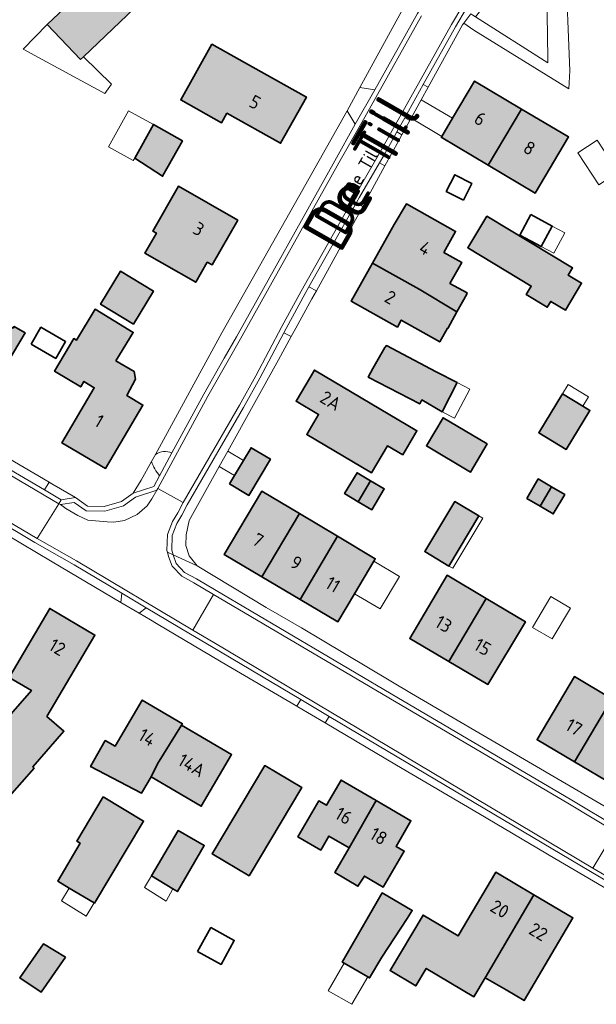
# Model space of a CAD drawing. Header units: metres. Extents: x 200031 to 204075, y 460125 to 464703.
# Tile 85 of 178: x 200896 to 200974, y 464176 to 464310. Entities that reach past the tile are written whole.
import ezdxf
from ezdxf.enums import TextEntityAlignment as Align

# ---------------------------------------------------------------- set-up
doc = ezdxf.new("R2010")
doc.units = ezdxf.units.M
doc.header["$LTSCALE"] = 2
for name, color, linetype, lineweight in [('B-WE-OG-BEBOUWING-GV', 253, 'Continuous', 35), ('B-WE-OG-BEBOUWING-T18', 253, 'Continuous', 18), ('B-WE-OG-BEBOUWING_LUIFEL-GV', 253, 'Continuous', 18), ('B-WE-OG-BEBOUWING_SCHUUR-GV', 253, 'Continuous', 35), ('B-WE-OG-TERREIN_CULTUURSCHEIDING-GV', 253, 'Continuous', 18), ('B-WE-OG-TERREIN_ERF-GV', 253, 'Continuous', 18), ('B-WE-OG-TOPOGRAFIE-T18', 250, 'Continuous', 18), ('B-WE-OG-TOPOGRAFIE-T25_2000', 250, 'Continuous', 18), ('B-WE-OG-TOPOGRAFIE-T25_2500', 250, 'Continuous', 18), ('B-WE-VH-VERHARDING_ASFALT-GV', 253, 'Continuous', 18), ('B-WE-VH-VERHARDING_BETON-A', 254, 'Continuous', 25), ('B-WE-VH-VERHARDING_HALFVERHARDING-GV', 253, 'Continuous', 18), ('B-WE-VH-VERHARDING_OPEN-GV', 253, 'Continuous', 18)]:
    doc.layers.add(name, color=color, linetype=linetype, lineweight=lineweight)
doc.styles.add('NLCS-ISO-M1000-T18', font='NLCS-ISO.ttf', dxfattribs={"height": 1.8})
doc.styles.add('NLCS-ISO-M2000-T25', font='NLCS-ISO.ttf', dxfattribs={"height": 5})
doc.styles.add('NLCS-ISO-M2500-T25', font='NLCS-ISO.ttf', dxfattribs={"height": 6.25})

msp = doc.modelspace()

# ---------------------------------------------------------------- hatches: boundary and pattern name
at = {"layer": 'B-WE-VH-VERHARDING_BETON-A'}
h = msp.add_hatch(color=256, dxfattribs=at)
h.dxf.hatch_style = 1
h.paths.add_polyline_path([(200904.337, 464304.229), (200904.725, 464304.599), (200914.63, 464314.044), (200910.129, 464318.764), (200899.836, 464308.949)])
h = msp.add_hatch(color=256, dxfattribs=at)
h.dxf.hatch_style = 1
h.paths.add_polyline_path([(200924.136, 464296.944), (200931.389, 464292.891), (200934.886, 464299.149), (200927.633, 464303.201), (200922.109, 464306.288), (200917.899, 464298.755), (200923.423, 464295.668)])
h = msp.add_hatch(color=256, dxfattribs=at)
h.dxf.hatch_style = 1
h.paths.add_polyline_path([(200959.487, 464289.923), (200964.011, 464297.529), (200957.655, 464301.309), (200954.674, 464296.297), (200953.208, 464293.831), (200953.132, 464293.703)])
h = msp.add_hatch(color=256, dxfattribs=at)
h.dxf.hatch_style = 1
h.paths.add_polyline_path([(200964.011, 464297.529), (200959.487, 464289.923), (200965.842, 464286.144), (200970.366, 464293.75)])
h = msp.add_hatch(color=256, dxfattribs=at)
h.dxf.hatch_style = 1
h.paths.add_polyline_path([(200918.116, 464293.233), (200914.189, 464295.433), (200911.66, 464290.893), (200915.425, 464288.435)])
h = msp.add_hatch(color=256, dxfattribs=at)
h.dxf.hatch_style = 1
h.paths.add_polyline_path([(200921.485, 464276.793), (200922.133, 464276.422), (200925.604, 464282.486), (200917.581, 464287.078), (200914.11, 464281.014), (200914.591, 464280.739), (200913.035, 464278.019), (200919.928, 464274.074)])
h = msp.add_hatch(color=256, dxfattribs=at)
h.dxf.hatch_style = 1
h.paths.add_polyline_path([(200943.832, 464276.657), (200950.153, 464273.127), (200955.259, 464270.07), (200956.598, 464272.474), (200956.568, 464272.491), (200956.653, 464272.643), (200954.318, 464273.935), (200955.929, 464276.757), (200953.486, 464278.126), (200955.071, 464280.962), (200948.435, 464284.694), (200946.768, 464281.893)])
h = msp.add_hatch(color=256, dxfattribs=at)
h.dxf.hatch_style = 1
h.paths.add_polyline_path([(200959.291, 464283.037), (200956.712, 464278.76), (200965.319, 464273.57), (200964.631, 464272.423), (200967.477, 464270.709), (200967.953, 464271.499), (200969.926, 464270.31), (200972.131, 464273.972), (200970.323, 464275.061), (200970.909, 464276.034)])
h = msp.add_hatch(color=256, dxfattribs=at)
h.dxf.hatch_style = 1
h.paths.add_polyline_path([(200950.153, 464273.127), (200943.832, 464276.657), (200940.95, 464271.516), (200947.206, 464268.008), (200947.734, 464268.965), (200952.94, 464266.02), (200953.974, 464267.865), (200954.017, 464267.841), (200955.259, 464270.07)])
h = msp.add_hatch(color=256, dxfattribs=at)
h.dxf.hatch_style = 1
h.paths.add_polyline_path([(200911.501, 464268.425), (200914.194, 464272.869), (200909.739, 464275.568), (200907.046, 464271.124)])
h = msp.add_hatch(color=256, dxfattribs=at)
h.dxf.hatch_style = 1
h.paths.add_polyline_path([(200895.23, 464267.874), (200889.68, 464271.187), (200884.461, 464262.445), (200885.301, 464261.944), (200885.492, 464261.12), (200886.47, 464260.536), (200887.229, 464260.84), (200890.291, 464259.012), (200892.33, 464262.428), (200893.56, 464261.693), (200896.86, 464267.221), (200895.371, 464268.11)])
h = msp.add_hatch(color=256, dxfattribs=at)
h.dxf.hatch_style = 1
h.paths.add_polyline_path([(200909.106, 464263.429), (200911.466, 464267.288), (200906.332, 464270.428), (200903.778, 464266.252), (200903.433, 464266.462), (200900.82, 464262.067), (200904.353, 464259.931), (200904.786, 464260.665), (200906.193, 464259.818), (200901.815, 464252.364), (200907.728, 464248.891), (200912.767, 464257.47), (200910.601, 464258.742), (200911.775, 464260.958), (200911.57, 464261.988)])
h = msp.add_hatch(color=256, dxfattribs=at)
h.dxf.hatch_style = 1
h.paths.add_polyline_path([(200943.887, 464262.402), (200943.254, 464261.245), (200950.229, 464257.616), (200950.509, 464258.172), (200953.243, 464256.559), (200955.282, 464260.51), (200952.441, 464261.968), (200945.729, 464265.508), (200945.485, 464265.247)])
h = msp.add_hatch(color=256, dxfattribs=at)
h.dxf.hatch_style = 1
h.paths.add_polyline_path([(200947.921, 464250.714), (200949.845, 464253.983), (200935.98, 464262.197), (200933.493, 464258.014), (200936.536, 464256.205), (200934.931, 464253.496), (200943.712, 464248.294), (200945.853, 464251.931)])
h = msp.add_hatch(color=256, dxfattribs=at)
h.dxf.hatch_style = 1
h.paths.add_polyline_path([(200969.528, 464258.986), (200966.329, 464253.721), (200970.041, 464251.465), (200973.241, 464256.73), (200972.299, 464257.302)])
h = msp.add_hatch(color=256, dxfattribs=at)
h.dxf.hatch_style = 1
h.paths.add_polyline_path([(200959.352, 464252.204), (200953.378, 464255.744), (200951.119, 464251.932), (200957.094, 464248.392)])
h = msp.add_hatch(color=256, dxfattribs=at)
h.dxf.hatch_style = 1
h.paths.add_polyline_path([(200924.496, 464246.785), (200927.112, 464245.244), (200930.02, 464250.144), (200927.404, 464251.685), (200926.39, 464249.977), (200925.175, 464247.929)])
h = msp.add_hatch(color=256, dxfattribs=at)
h.dxf.hatch_style = 1
h.paths.add_polyline_path([(200941.896, 464244.386), (200943.574, 464247.22), (200941.749, 464248.306), (200940.065, 464245.476)])
h = msp.add_hatch(color=256, dxfattribs=at)
h.dxf.hatch_style = 1
h.paths.add_polyline_path([(200943.574, 464247.22), (200941.896, 464244.386), (200943.736, 464243.292), (200945.416, 464246.124)])
h = msp.add_hatch(color=256, dxfattribs=at)
h.dxf.hatch_style = 1
h.paths.add_polyline_path([(200966.506, 464243.774), (200968.055, 464246.408), (200966.266, 464247.459), (200964.718, 464244.825)])
h = msp.add_hatch(color=256, dxfattribs=at)
h.dxf.hatch_style = 1
h.paths.add_polyline_path([(200968.055, 464246.408), (200966.506, 464243.774), (200968.293, 464242.723), (200969.842, 464245.357)])
h = msp.add_hatch(color=256, dxfattribs=at)
h.dxf.hatch_style = 1
h.paths.add_polyline_path([(200928.866, 464234.229), (200933.937, 464242.79), (200928.865, 464245.808), (200923.777, 464237.257)])
h = msp.add_hatch(color=256, dxfattribs=at)
h.dxf.hatch_style = 1
h.paths.add_polyline_path([(200954.175, 464235.678), (200958.229, 464242.457), (200954.967, 464244.407), (200950.914, 464237.628)])
h = msp.add_hatch(color=256, dxfattribs=at)
h.dxf.hatch_style = 1
h.paths.add_polyline_path([(200928.866, 464234.229), (200934.027, 464231.168), (200939.094, 464239.722), (200933.937, 464242.79)])
h = msp.add_hatch(color=256, dxfattribs=at)
h.dxf.hatch_style = 1
h.paths.add_polyline_path([(200939.094, 464239.722), (200934.027, 464231.168), (200939.129, 464228.133), (200941.394, 464231.94), (200943.999, 464236.319), (200944.212, 464236.677)])
h = msp.add_hatch(color=256, dxfattribs=at)
h.dxf.hatch_style = 1
h.paths.add_polyline_path([(200954.176, 464222.771), (200959.223, 464231.289), (200953.923, 464234.431), (200948.876, 464225.892)])
h = msp.add_hatch(color=256, dxfattribs=at)
h.dxf.hatch_style = 1
h.paths.add_polyline_path([(200959.223, 464231.289), (200954.176, 464222.771), (200959.442, 464219.67), (200964.522, 464228.148)])
h = msp.add_hatch(color=256, dxfattribs=at)
h.dxf.hatch_style = 1
h.paths.add_polyline_path([(200899.77, 464215.326), (200900.791, 464217.057), (200906.269, 464226.344), (200900.174, 464229.939), (200894.676, 464220.617), (200897.682, 464218.844), (200892.675, 464213.136), (200890.601, 464214.942), (200887.215, 464211.055), (200894.719, 464204.519), (200898.049, 464208.342), (200897.874, 464208.494), (200902.076, 464213.318)])
h = msp.add_hatch(color=256, dxfattribs=at)
h.dxf.hatch_style = 1
h.paths.add_polyline_path([(200971.168, 464209.183), (200976.226, 464217.72), (200971.153, 464220.726), (200966.093, 464212.196), (200966.086, 464212.19)])
h = msp.add_hatch(color=256, dxfattribs=at)
h.dxf.hatch_style = 1
h.paths.add_polyline_path([(200918.004, 464214.146), (200918.117, 464214.34), (200912.681, 464217.535), (200909.021, 464211.309), (200907.676, 464212.049), (200905.693, 464208.543), (200912.6, 464204.95), (200913.895, 464207.153), (200914.745, 464208.935)])
h = msp.add_hatch(color=256, dxfattribs=at)
h.dxf.hatch_style = 1
h.paths.add_polyline_path([(200981.387, 464214.66), (200976.226, 464217.72), (200971.168, 464209.183), (200976.332, 464206.128)])
h = msp.add_hatch(color=256, dxfattribs=at)
h.dxf.hatch_style = 1
h.paths.add_polyline_path([(200913.895, 464207.153), (200920.67, 464203.171), (200924.78, 464210.163), (200918.004, 464214.146), (200914.745, 464208.935)])
h = msp.add_hatch(color=256, dxfattribs=at)
h.dxf.hatch_style = 1
h.paths.add_polyline_path([(200927.14, 464193.752), (200934.26, 464205.691), (200929.26, 464208.673), (200922.14, 464196.734)])
h = msp.add_hatch(color=256, dxfattribs=at)
h.dxf.hatch_style = 1
h.paths.add_polyline_path([(200944.33, 464203.953), (200939.59, 464206.722), (200937.6, 464203.314), (200936.588, 464203.905), (200933.744, 464199.037), (200936.825, 464197.237), (200937.935, 464199.138), (200940.67, 464197.54)])
h = msp.add_hatch(color=256, dxfattribs=at)
h.dxf.hatch_style = 1
h.paths.add_polyline_path([(200907.378, 464204.427), (200903.846, 464198.447), (200904.278, 464198.176), (200901.281, 464193.014), (200902.804, 464192.106), (200906.159, 464190.106), (200906.234, 464190.061), (200912.852, 464201.164)])
h = msp.add_hatch(color=256, dxfattribs=at)
h.dxf.hatch_style = 1
h.paths.add_polyline_path([(200944.33, 464203.953), (200940.67, 464197.54), (200938.74, 464194.196), (200941.865, 464192.338), (200942.732, 464193.732), (200945.295, 464192.235), (200948.136, 464197.099), (200947.026, 464197.748), (200949.043, 464201.2)])
h = msp.add_hatch(color=256, dxfattribs=at)
h.dxf.hatch_style = 1
h.paths.add_polyline_path([(200913.94, 464193.741), (200916.838, 464191.994), (200917.441, 464191.631), (200921.071, 464197.871), (200917.551, 464199.891)])
h = msp.add_hatch(color=256, dxfattribs=at)
h.dxf.hatch_style = 1
h.paths.add_polyline_path([(200965.671, 464191.189), (200960.516, 464194.24), (200955.416, 464185.623), (200950.683, 464188.447), (200946.205, 464180.943), (200949.693, 464178.862), (200951.11, 464181.236), (200957.556, 464177.39), (200959.1, 464179.972)])
h = msp.add_hatch(color=256, dxfattribs=at)
h.dxf.hatch_style = 1
h.paths.add_polyline_path([(200945.075, 464182.744), (200948.546, 464188.001), (200949.206, 464189.084), (200945.163, 464191.434), (200939.731, 464182.087), (200940.009, 464181.925), (200943.181, 464180.082), (200943.44, 464179.931)])
h = msp.add_hatch(color=256, dxfattribs=at)
h.dxf.hatch_style = 1
h.paths.add_polyline_path([(200959.1, 464179.972), (200961.898, 464178.321), (200964.341, 464176.875), (200970.96, 464188.059), (200965.671, 464191.189)])
h = msp.add_hatch(color=256, dxfattribs=at)
h.dxf.hatch_style = 1
h.paths.add_polyline_path([(200902.278, 464182.748), (200899.337, 464184.536), (200896.104, 464179.958), (200898.991, 464178.02)])

# ---------------------------------------------------------------- linework, layer by layer
at = {"layer": 'B-WE-OG-BEBOUWING-GV', "flags": 128}
for points in [[(200904.337, 464304.229), (200904.725, 464304.599), (200914.63, 464314.044), (200910.129, 464318.764), (200899.836, 464308.949)], [(200924.136, 464296.944), (200931.389, 464292.891), (200934.886, 464299.149), (200927.633, 464303.201), (200922.109, 464306.288), (200917.899, 464298.755), (200923.423, 464295.668)], [(200959.487, 464289.923), (200964.011, 464297.529), (200957.655, 464301.309), (200954.674, 464296.297), (200953.208, 464293.831), (200953.132, 464293.703)], [(200964.011, 464297.529), (200959.487, 464289.923), (200965.842, 464286.144), (200970.366, 464293.75)], [(200918.116, 464293.233), (200914.189, 464295.433), (200911.66, 464290.893), (200915.425, 464288.435)], [(200921.485, 464276.793), (200922.133, 464276.422), (200925.604, 464282.486), (200917.581, 464287.078), (200914.11, 464281.014), (200914.591, 464280.739), (200913.035, 464278.019), (200919.928, 464274.074)], [(200943.832, 464276.657), (200950.153, 464273.127), (200955.259, 464270.07), (200956.598, 464272.474), (200956.568, 464272.491), (200956.653, 464272.643), (200954.318, 464273.935), (200955.929, 464276.757), (200953.486, 464278.126), (200955.071, 464280.962), (200948.435, 464284.694), (200946.768, 464281.893)], [(200959.291, 464283.037), (200956.712, 464278.76), (200965.319, 464273.57), (200964.631, 464272.423), (200967.477, 464270.709), (200967.953, 464271.499), (200969.926, 464270.31), (200972.131, 464273.972), (200970.323, 464275.061), (200970.909, 464276.034)], [(200950.153, 464273.127), (200943.832, 464276.657), (200940.95, 464271.516), (200947.206, 464268.008), (200947.734, 464268.965), (200952.94, 464266.02), (200953.974, 464267.865), (200954.017, 464267.841), (200955.259, 464270.07)], [(200911.501, 464268.425), (200914.194, 464272.869), (200909.739, 464275.568), (200907.046, 464271.124)], [(200895.23, 464267.874), (200889.68, 464271.187), (200884.461, 464262.445), (200885.301, 464261.944), (200885.492, 464261.12), (200886.47, 464260.536), (200887.229, 464260.84), (200890.291, 464259.012), (200892.33, 464262.428), (200893.56, 464261.693), (200896.86, 464267.221), (200895.371, 464268.11)], [(200909.106, 464263.429), (200911.466, 464267.288), (200906.332, 464270.428), (200903.778, 464266.252), (200903.433, 464266.462), (200900.82, 464262.067), (200904.353, 464259.931), (200904.786, 464260.665), (200906.193, 464259.818), (200901.815, 464252.364), (200907.728, 464248.891), (200912.767, 464257.47), (200910.601, 464258.742), (200911.775, 464260.958), (200911.57, 464261.988)], [(200943.887, 464262.402), (200943.254, 464261.245), (200950.229, 464257.616), (200950.509, 464258.172), (200953.243, 464256.559), (200955.282, 464260.51), (200952.441, 464261.968), (200945.729, 464265.508), (200945.485, 464265.247)], [(200947.921, 464250.714), (200949.845, 464253.983), (200935.98, 464262.197), (200933.493, 464258.014), (200936.536, 464256.205), (200934.931, 464253.496), (200943.712, 464248.294), (200945.853, 464251.931)], [(200969.528, 464258.986), (200966.329, 464253.721), (200970.041, 464251.465), (200973.241, 464256.73), (200972.299, 464257.302)], [(200959.352, 464252.204), (200953.378, 464255.744), (200951.119, 464251.932), (200957.094, 464248.392)], [(200924.496, 464246.785), (200927.112, 464245.244), (200930.02, 464250.144), (200927.404, 464251.685), (200926.39, 464249.977), (200925.175, 464247.929)], [(200941.896, 464244.386), (200943.574, 464247.22), (200941.749, 464248.306), (200940.065, 464245.476)], [(200943.574, 464247.22), (200941.896, 464244.386), (200943.736, 464243.292), (200945.416, 464246.124)], [(200966.506, 464243.774), (200968.055, 464246.408), (200966.266, 464247.459), (200964.718, 464244.825)], [(200968.055, 464246.408), (200966.506, 464243.774), (200968.293, 464242.723), (200969.842, 464245.357)], [(200928.866, 464234.229), (200933.937, 464242.79), (200928.865, 464245.808), (200923.777, 464237.257)], [(200954.175, 464235.678), (200958.229, 464242.457), (200954.967, 464244.407), (200950.914, 464237.628)], [(200928.866, 464234.229), (200934.027, 464231.168), (200939.094, 464239.722), (200933.937, 464242.79)], [(200939.094, 464239.722), (200934.027, 464231.168), (200939.129, 464228.133), (200941.394, 464231.94), (200943.999, 464236.319), (200944.212, 464236.677)], [(200954.176, 464222.771), (200959.223, 464231.289), (200953.923, 464234.431), (200948.876, 464225.892)], [(200959.223, 464231.289), (200954.176, 464222.771), (200959.442, 464219.67), (200964.522, 464228.148)], [(200899.77, 464215.326), (200900.791, 464217.057), (200906.269, 464226.344), (200900.174, 464229.939), (200894.676, 464220.617), (200897.682, 464218.844), (200892.675, 464213.136), (200890.601, 464214.942), (200887.215, 464211.055), (200894.719, 464204.519), (200898.049, 464208.342), (200897.874, 464208.494), (200902.076, 464213.318)], [(200971.168, 464209.183), (200976.226, 464217.72), (200971.153, 464220.726), (200966.093, 464212.196), (200966.086, 464212.19)], [(200918.004, 464214.146), (200918.117, 464214.34), (200912.681, 464217.535), (200909.021, 464211.309), (200907.676, 464212.049), (200905.693, 464208.543), (200912.6, 464204.95), (200913.895, 464207.153), (200914.745, 464208.935)], [(200981.387, 464214.66), (200976.226, 464217.72), (200971.168, 464209.183), (200976.332, 464206.128)], [(200913.895, 464207.153), (200920.67, 464203.171), (200924.78, 464210.163), (200918.004, 464214.146), (200914.745, 464208.935)], [(200927.14, 464193.752), (200934.26, 464205.691), (200929.26, 464208.673), (200922.14, 464196.734)], [(200944.33, 464203.953), (200939.59, 464206.722), (200937.6, 464203.314), (200936.588, 464203.905), (200933.744, 464199.037), (200936.825, 464197.237), (200937.935, 464199.138), (200940.67, 464197.54)], [(200907.378, 464204.427), (200903.846, 464198.447), (200904.278, 464198.176), (200901.281, 464193.014), (200902.804, 464192.106), (200906.159, 464190.106), (200906.234, 464190.061), (200912.852, 464201.164)], [(200944.33, 464203.953), (200940.67, 464197.54), (200938.74, 464194.196), (200941.865, 464192.338), (200942.732, 464193.732), (200945.295, 464192.235), (200948.136, 464197.099), (200947.026, 464197.748), (200949.043, 464201.2)], [(200913.94, 464193.741), (200916.838, 464191.994), (200917.441, 464191.631), (200921.071, 464197.871), (200917.551, 464199.891)], [(200965.671, 464191.189), (200960.516, 464194.24), (200955.416, 464185.623), (200950.683, 464188.447), (200946.205, 464180.943), (200949.693, 464178.862), (200951.11, 464181.236), (200957.556, 464177.39), (200959.1, 464179.972)], [(200945.075, 464182.744), (200948.546, 464188.001), (200949.206, 464189.084), (200945.163, 464191.434), (200939.731, 464182.087), (200940.009, 464181.925), (200943.181, 464180.082), (200943.44, 464179.931)], [(200959.1, 464179.972), (200961.898, 464178.321), (200964.341, 464176.875), (200970.96, 464188.059), (200965.671, 464191.189)], [(200902.278, 464182.748), (200899.337, 464184.536), (200896.104, 464179.958), (200898.991, 464178.02)]]:
    msp.add_lwpolyline(points, close=True, dxfattribs=at)
at = {"layer": 'B-WE-OG-BEBOUWING_LUIFEL-GV', "flags": 128}
for points in [[(200896.573, 464305.631), (200907.635, 464299.616), (200908.508, 464300.873), (200904.725, 464304.599), (200904.337, 464304.229), (200899.836, 464308.949)], [(200954.674, 464296.297), (200950.429, 464298.774), (200949.062, 464296.286), (200953.208, 464293.831)], [(200911.66, 464290.893), (200914.189, 464295.433), (200910.842, 464297.297), (200908.126, 464292.422), (200911.473, 464290.558)], [(200971.621, 464291.601), (200974.452, 464287.284), (200977.067, 464288.999), (200974.237, 464293.316)], [(200969.865, 464280.774), (200968.148, 464281.694), (200966.662, 464278.919), (200968.378, 464277.999)], [(200955.282, 464260.51), (200953.243, 464256.559), (200954.949, 464255.679), (200956.988, 464259.63)], [(200969.528, 464258.986), (200972.299, 464257.302), (200973.065, 464258.563), (200970.294, 464260.247)], [(200925.175, 464247.929), (200926.39, 464249.977), (200924.261, 464251.238), (200923.107, 464249.156)], [(200958.229, 464242.457), (200954.175, 464235.678), (200954.69, 464235.37), (200958.744, 464242.149)], [(200947.473, 464234.252), (200943.999, 464236.319), (200941.394, 464231.94), (200944.868, 464229.873)], [(200965.493, 464227.385), (200968.143, 464225.815), (200970.62, 464229.999), (200967.97, 464231.568)], [(200912.979, 464192.193), (200915.919, 464190.349), (200916.838, 464191.994), (200913.94, 464193.741)], [(200906.159, 464190.106), (200902.804, 464192.106), (200901.742, 464190.383), (200905.117, 464188.302)], [(200940.009, 464181.925), (200937.852, 464178.213), (200941.023, 464176.37), (200943.181, 464180.082)]]:
    msp.add_lwpolyline(points, close=True, dxfattribs=at)
at = {"layer": 'B-WE-OG-BEBOUWING_SCHUUR-GV', "flags": 128}
for points in [[(200956.136, 464285.178), (200957.294, 464287.434), (200954.964, 464288.631), (200953.805, 464286.374)], [(200965.271, 464283.236), (200963.784, 464280.461), (200966.662, 464278.919), (200968.148, 464281.694)], [(200897.646, 464265.723), (200900.978, 464263.778), (200902.305, 464266.053), (200898.974, 464267.998)], [(200920.179, 464183.517), (200923.348, 464181.77), (200925.136, 464185.015), (200921.968, 464186.762)]]:
    msp.add_lwpolyline(points, close=True, dxfattribs=at)
at = {"layer": 'B-WE-OG-TERREIN_CULTUURSCHEIDING-GV', "flags": 128}
msp.add_lwpolyline([(200967.368, 464316.391), (200966.093, 464316.141), (200964.114, 464315.392), (200962.407, 464314.459), (200960.651, 464313.242), (200958.985, 464311.538), (200957.79, 464309.986), (200967.574, 464303.8), (200967.554, 464304.355)], close=True, dxfattribs=at)
at = {"layer": 'B-WE-OG-TERREIN_ERF-GV', "flags": 128}
for points in [[(200914.63, 464314.044), (200904.725, 464304.599), (200904.337, 464304.229), (200899.836, 464308.949), (200910.129, 464318.764)], [(200927.633, 464303.201), (200934.886, 464299.149), (200931.389, 464292.891), (200924.136, 464296.944), (200923.423, 464295.668), (200917.899, 464298.755), (200922.109, 464306.288)], [(200959.487, 464289.923), (200953.132, 464293.703), (200953.208, 464293.831), (200954.674, 464296.297), (200957.655, 464301.309), (200964.011, 464297.529), (200970.366, 464293.75), (200965.842, 464286.144)], [(200918.116, 464293.233), (200915.425, 464288.435), (200911.66, 464290.893), (200914.189, 464295.433)], [(200925.604, 464282.486), (200922.133, 464276.422), (200921.485, 464276.793), (200919.928, 464274.074), (200913.035, 464278.019), (200914.591, 464280.739), (200914.11, 464281.014), (200917.581, 464287.078)], [(200952.94, 464266.02), (200947.734, 464268.965), (200947.206, 464268.008), (200940.95, 464271.516), (200943.832, 464276.657), (200946.768, 464281.893), (200948.435, 464284.694), (200955.071, 464280.962), (200953.486, 464278.126), (200955.929, 464276.757), (200954.318, 464273.935), (200956.653, 464272.643), (200956.568, 464272.491), (200956.598, 464272.474), (200955.259, 464270.07), (200954.017, 464267.841), (200953.974, 464267.865)], [(200959.291, 464283.037), (200970.909, 464276.034), (200970.323, 464275.061), (200972.131, 464273.972), (200969.926, 464270.31), (200967.953, 464271.499), (200967.477, 464270.709), (200964.631, 464272.423), (200965.319, 464273.57), (200956.712, 464278.76)], [(200914.194, 464272.869), (200911.501, 464268.425), (200907.046, 464271.124), (200909.739, 464275.568)], [(200896.86, 464267.221), (200893.56, 464261.693), (200892.33, 464262.428), (200890.291, 464259.012), (200887.229, 464260.84), (200886.47, 464260.536), (200885.492, 464261.12), (200885.301, 464261.944), (200884.461, 464262.445), (200889.68, 464271.187), (200895.23, 464267.874), (200895.371, 464268.11)], [(200912.767, 464257.47), (200907.728, 464248.891), (200901.815, 464252.364), (200906.193, 464259.818), (200904.786, 464260.665), (200904.353, 464259.931), (200900.82, 464262.067), (200903.433, 464266.462), (200903.778, 464266.252), (200906.332, 464270.428), (200911.466, 464267.288), (200909.106, 464263.429), (200911.57, 464261.988), (200911.775, 464260.958), (200910.601, 464258.742)], [(200952.441, 464261.968), (200955.282, 464260.51), (200953.243, 464256.559), (200950.509, 464258.172), (200950.229, 464257.616), (200943.254, 464261.245), (200943.887, 464262.402), (200945.485, 464265.247), (200945.729, 464265.508)], [(200945.853, 464251.931), (200943.712, 464248.294), (200934.931, 464253.496), (200936.536, 464256.205), (200933.493, 464258.014), (200935.98, 464262.197), (200949.845, 464253.983), (200947.921, 464250.714)], [(200973.241, 464256.73), (200970.041, 464251.465), (200966.329, 464253.721), (200969.528, 464258.986), (200972.299, 464257.302)], [(200957.094, 464248.392), (200951.119, 464251.932), (200953.378, 464255.744), (200959.352, 464252.204)], [(200926.39, 464249.977), (200927.404, 464251.685), (200930.02, 464250.144), (200927.112, 464245.244), (200924.496, 464246.785), (200925.175, 464247.929)], [(200943.574, 464247.22), (200945.416, 464246.124), (200943.736, 464243.292), (200941.896, 464244.386), (200940.065, 464245.476), (200941.749, 464248.306)], [(200966.506, 464243.774), (200964.718, 464244.825), (200966.266, 464247.459), (200968.055, 464246.408), (200969.842, 464245.357), (200968.293, 464242.723)], [(200941.394, 464231.94), (200939.129, 464228.133), (200934.027, 464231.168), (200928.866, 464234.229), (200923.777, 464237.257), (200928.865, 464245.808), (200933.937, 464242.79), (200939.094, 464239.722), (200944.212, 464236.677), (200943.999, 464236.319)], [(200954.175, 464235.678), (200950.914, 464237.628), (200954.967, 464244.407), (200958.229, 464242.457)], [(200954.176, 464222.771), (200948.876, 464225.892), (200953.923, 464234.431), (200959.223, 464231.289), (200964.522, 464228.148), (200959.442, 464219.67)], [(200900.791, 464217.057), (200899.77, 464215.326), (200902.076, 464213.318), (200897.874, 464208.494), (200898.049, 464208.342), (200894.719, 464204.519), (200887.215, 464211.055), (200890.601, 464214.942), (200892.675, 464213.136), (200897.682, 464218.844), (200894.676, 464220.617), (200900.174, 464229.939), (200906.269, 464226.344)], [(200987.546, 464211.011), (200989.756, 464214.74), (200992.368, 464213.184), (200989.468, 464208.291), (200987.76, 464205.43), (200984.125, 464207.599), (200981.442, 464203.104), (200976.332, 464206.128), (200971.168, 464209.183), (200966.086, 464212.19), (200966.093, 464212.196), (200971.153, 464220.726), (200976.226, 464217.72), (200981.387, 464214.66), (200986.512, 464211.623)], [(200918.004, 464214.146), (200924.78, 464210.163), (200920.67, 464203.171), (200913.895, 464207.153), (200912.6, 464204.95), (200905.693, 464208.543), (200907.676, 464212.049), (200909.021, 464211.309), (200912.681, 464217.535), (200918.117, 464214.34)], [(200927.14, 464193.752), (200922.14, 464196.734), (200929.26, 464208.673), (200934.26, 464205.691)], [(200944.33, 464203.953), (200949.043, 464201.2), (200947.026, 464197.748), (200948.136, 464197.099), (200945.295, 464192.235), (200942.732, 464193.732), (200941.865, 464192.338), (200938.74, 464194.196), (200940.67, 464197.54), (200937.935, 464199.138), (200936.825, 464197.237), (200933.744, 464199.037), (200936.588, 464203.905), (200937.6, 464203.314), (200939.59, 464206.722)], [(200902.804, 464192.106), (200901.281, 464193.014), (200904.278, 464198.176), (200903.846, 464198.447), (200907.378, 464204.427), (200912.852, 464201.164), (200906.234, 464190.061), (200906.159, 464190.106)], [(200913.94, 464193.741), (200917.551, 464199.891), (200921.071, 464197.871), (200917.441, 464191.631), (200916.838, 464191.994)], [(200959.1, 464179.972), (200957.556, 464177.39), (200951.11, 464181.236), (200949.693, 464178.862), (200946.205, 464180.943), (200950.683, 464188.447), (200955.416, 464185.623), (200960.516, 464194.24), (200965.671, 464191.189), (200970.96, 464188.059), (200964.341, 464176.875), (200961.898, 464178.321)], [(200945.075, 464182.744), (200943.44, 464179.931), (200943.181, 464180.082), (200940.009, 464181.925), (200939.731, 464182.087), (200945.163, 464191.434), (200949.206, 464189.084), (200948.546, 464188.001)], [(200902.278, 464182.748), (200898.991, 464178.02), (200896.104, 464179.958), (200899.337, 464184.536)]]:
    msp.add_lwpolyline(points, close=True, dxfattribs=at)
for points in [[(200969.943, 464317.345), (200970.52, 464302.706), (200970.393, 464300.266), (200957.564, 464308.213), (200956.172, 464309.147), (200955.996, 464308.918), (200951.356, 464300.463), (200950.429, 464298.774), (200949.062, 464296.286), (200948.888, 464295.968), (200947.82, 464294.022), (200947.407, 464293.27), (200945.519, 464289.829), (200943.515, 464286.181), (200942.512, 464284.354), (200936.248, 464272.944), (200935.635, 464271.827), (200933.466, 464267.878), (200932.837, 464266.733), (200931.106, 464263.579), (200924.261, 464251.238), (200923.107, 464249.156), (200919.046, 464241.835), (200918.606, 464239.89), (200918.564, 464238.478), (200919.026, 464237.082), (200920.112, 464235.693), (200929.448, 464230.065), (200934.219, 464227.298), (200949.099, 464218.425), (200975.135, 464203.211)], [(200894.631, 464250.223), (200900.084, 464247.021), (200900.437, 464246.813), (200903.642, 464244.944), (200905.292, 464243.784), (200907.528, 464243.736), (200909.859, 464244.394), (200911.473, 464245.554), (200912.552, 464247.291), (200913.937, 464249.821), (200914.463, 464250.78), (200923.469, 464267.229), (200933.83, 464285.604), (200940.392, 464297.298), (200942.141, 464300.427), (200949.628, 464314.156)], [(200978.948, 464189.953), (200968.514, 464196.107), (200958.222, 464202.177), (200947.069, 464208.753), (200937.408, 464214.451), (200933.735, 464216.617), (200933.581, 464216.708), (200923.364, 464222.732), (200914.604, 464227.896), (200913.781, 464228.383), (200912.247, 464229.291), (200909.807, 464230.735), (200900.514, 464236.236), (200891.979, 464241.288)]]:
    msp.add_lwpolyline(points, dxfattribs=at)
at = {"layer": 'B-WE-VH-VERHARDING_ASFALT-GV', "flags": 128}
msp.add_lwpolyline([(200950.475, 464310.13), (200943.647, 464297.981), (200942.373, 464295.715), (200939.289, 464290.227), (200925.962, 464266.407), (200924.295, 464263.478), (200921.547, 464258.647), (200914.809, 464246.164), (200918.208, 464244.296), (200925.358, 464256.591), (200925.83, 464257.462), (200928.05, 464261.408), (200931.574, 464268.102), (200934.174, 464272.876), (200941.544, 464285.93), (200944.796, 464291.559), (200954.523, 464308.959), (200956.062, 464311.543)], dxfattribs=at)
for points in [[(200898.483, 464239.412), (200901.378, 464244.114), (200876.419, 464258.867), (200872.647, 464261.004), (200856.884, 464270.127), (200848.154, 464275.297), (200841.802, 464278.996), (200833.781, 464283.884), (200822.651, 464290.546), (200818.739, 464285.762), (200822.375, 464283.988), (200839.116, 464274.231), (200860.764, 464261.63), (200865.341, 464258.959)], [(200898.483, 464239.412), (200903.782, 464236.381), (200919.514, 464227.024), (200922.344, 464231.822), (200919.681, 464233.416), (200918.031, 464234.312), (200916.731, 464235.681), (200916.252, 464236.981), (200916.093, 464237.544), (200916.03, 464237.768), (200916.099, 464239.959), (200916.783, 464241.705), (200917.484, 464242.866), (200918.208, 464244.296), (200914.809, 464246.164), (200914.677, 464245.939), (200913.997, 464244.776), (200913.35, 464243.807), (200912.013, 464242.647), (200910.289, 464241.822), (200908.857, 464241.616), (200907.958, 464241.678), (200905.34, 464241.905), (200903.982, 464242.539), (200902.351, 464243.484), (200901.61, 464244.006), (200901.378, 464244.114)], [(200973.639, 464194.79), (200976.636, 464199.762), (200970.483, 464203.448), (200946.062, 464217.854), (200922.344, 464231.822), (200919.514, 464227.024), (200922.365, 464225.327)], [(200991.114, 464202.242), (200988.861, 464198.759), (200987.339, 464197.305), (200986.039, 464196.689), (200984.894, 464196.381), (200983.806, 464196.398), (200981.696, 464196.706), (200980.14, 464197.63), (200979.027, 464198.33), (200976.636, 464199.762), (200973.639, 464194.79), (200995.767, 464181.831), (200998.482, 464186.234), (200998.799, 464186.749), (200997.019, 464187.859), (200997.018, 464187.874), (200995.468, 464189.366), (200994.38, 464190.815), (200993.92, 464192.151), (200993.835, 464192.849), (200993.735, 464193.675), (200993.858, 464195.342), (200994.771, 464197.778), (200995.677, 464199.507)]]:
    msp.add_lwpolyline(points, close=True, dxfattribs=at)
at = {"layer": 'B-WE-VH-VERHARDING_HALFVERHARDING-GV', "flags": 128}
for points in [[(200980.912, 464323.617), (200980.912, 464325.702), (200969.89, 464325.109), (200966.42, 464324.964), (200962.687, 464324.215), (200960.013, 464323.368), (200957.766, 464322.165), (200955.664, 464320.639), (200953.829, 464319.093), (200951.957, 464317.352), (200949.628, 464314.156), (200942.141, 464300.427), (200944.136, 464300.138), (200949.929, 464310.444), (200952.508, 464314.821), (200954.777, 464317.357), (200957.005, 464319.11), (200959.362, 464320.745), (200961.464, 464321.682), (200964.362, 464322.525), (200966.98, 464323.076), (200970.711, 464323.264)], [(200967.368, 464316.391), (200967.347, 464317.728), (200965.614, 464317.53), (200963.191, 464316.641), (200960.979, 464315.155), (200958.877, 464313.535), (200956.566, 464311.157), (200955.069, 464308.644), (200950.698, 464300.826), (200951.356, 464300.463), (200955.996, 464308.918), (200956.172, 464309.147), (200957.154, 464310.423), (200957.407, 464310.228), (200957.79, 464309.986), (200958.985, 464311.538), (200960.651, 464313.242), (200962.407, 464314.459), (200964.114, 464315.392), (200966.093, 464316.141)], [(200948.195, 464296.347), (200947.122, 464294.428), (200947.82, 464294.022), (200948.888, 464295.968)], [(200946.7, 464293.674), (200945.346, 464291.252), (200944.772, 464290.259), (200945.519, 464289.829), (200947.407, 464293.27)], [(200942.512, 464284.354), (200941.663, 464284.86), (200935.224, 464273.456), (200936.248, 464272.944)], [(200916.844, 464237.199), (200920.112, 464235.693), (200919.026, 464237.082), (200918.564, 464238.478), (200918.606, 464239.89), (200919.046, 464241.835), (200923.107, 464249.156), (200924.261, 464251.238), (200931.106, 464263.579), (200932.837, 464266.733), (200931.83, 464267.236), (200928.607, 464261.115), (200926.382, 464257.157), (200925.903, 464256.274), (200918.753, 464243.979), (200918.035, 464242.561), (200917.35, 464241.425), (200916.725, 464239.831), (200916.663, 464237.845)], [(200900.084, 464247.021), (200899.457, 464245.981), (200901.698, 464244.656), (200903.642, 464244.944), (200900.437, 464246.813)], [(200909.807, 464230.735), (200909.935, 464231.988), (200903.465, 464235.837), (200898.163, 464238.869), (200892.607, 464242.146), (200891.979, 464241.288), (200900.514, 464236.236)], [(200920.112, 464235.693), (200916.844, 464237.199), (200917.278, 464236.02), (200918.419, 464234.818), (200920.005, 464233.957), (200922.668, 464232.362), (200946.382, 464218.397), (200970.805, 464203.989), (200976.96, 464200.302), (200979.351, 464198.87), (200980.468, 464198.167), (200981.91, 464197.311), (200983.857, 464197.027), (200984.904, 464197.011), (200980.047, 464200.227), (200975.135, 464203.211), (200949.099, 464218.425), (200934.219, 464227.298), (200929.448, 464230.065)], [(200934.153, 464217.598), (200922.044, 464224.786), (200919.192, 464226.482), (200913.208, 464230.042), (200912.247, 464229.291), (200913.781, 464228.383), (200914.604, 464227.896), (200923.364, 464222.732), (200933.581, 464216.708)], [(200999.421, 464177.611), (200999.111, 464179.143), (200996.599, 464180.613), (200995.449, 464181.287), (200973.307, 464194.356), (200937.988, 464215.321), (200937.408, 464214.451), (200947.069, 464208.753), (200958.222, 464202.177), (200968.514, 464196.107), (200978.948, 464189.953)]]:
    msp.add_lwpolyline(points, close=True, dxfattribs=at)
for points in [[(200916.7, 464250.994), (200920.993, 464258.946), (200923.747, 464263.789), (200925.413, 464266.717), (200938.739, 464290.535), (200941.507, 464295.46), (200940.392, 464297.298), (200933.83, 464285.604), (200923.469, 464267.229), (200914.463, 464250.78)], [(200913.937, 464249.821), (200912.552, 464247.291), (200911.473, 464245.554), (200914.254, 464246.463), (200915.033, 464247.906)]]:
    msp.add_lwpolyline(points, dxfattribs=at)
at = {"layer": 'B-WE-VH-VERHARDING_HALFVERHARDING-GV'}
for points in [[(200914.463, 464250.78, -0.2421684), (200916.7, 464250.994)], [(200915.033, 464247.906, -0.0907301), (200913.937, 464249.821)]]:
    msp.add_lwpolyline(points, format="xyb", dxfattribs=at)
at = {"layer": 'B-WE-VH-VERHARDING_OPEN-GV', "flags": 128}
for points in [[(200969.92, 464317.93), (200967.917, 464317.793), (200967.347, 464317.728), (200967.368, 464316.391), (200967.554, 464304.355), (200967.574, 464303.8), (200957.79, 464309.986), (200957.407, 464310.228), (200957.154, 464310.423), (200956.172, 464309.147), (200957.564, 464308.213), (200970.393, 464300.266), (200970.52, 464302.706), (200969.943, 464317.345)], [(200940.392, 464297.298), (200941.507, 464295.46), (200944.136, 464300.138), (200942.141, 464300.427)], [(200950.698, 464300.826), (200948.195, 464296.347), (200948.888, 464295.968), (200949.062, 464296.286), (200950.429, 464298.774), (200951.356, 464300.463)], [(200947.407, 464293.27), (200947.82, 464294.022), (200947.122, 464294.428), (200946.7, 464293.674)], [(200944.772, 464290.259), (200942.093, 464285.621), (200941.663, 464284.86), (200942.512, 464284.354), (200943.515, 464286.181), (200945.519, 464289.829)], [(200899.457, 464245.981), (200894.002, 464249.205), (200876.729, 464259.415), (200872.958, 464261.552), (200857.202, 464270.67), (200848.475, 464275.839), (200842.086, 464279.496), (200841.802, 464278.996), (200848.154, 464275.297), (200856.884, 464270.127), (200872.647, 464261.004), (200876.419, 464258.867), (200901.378, 464244.114), (200901.698, 464244.656)], [(200935.224, 464273.456), (200934.722, 464272.566), (200932.132, 464267.809), (200931.83, 464267.236), (200932.837, 464266.733), (200933.466, 464267.878), (200935.635, 464271.827), (200936.248, 464272.944)], [(200894.631, 464250.223), (200894.002, 464249.205), (200899.457, 464245.981), (200900.084, 464247.021)], [(200914.677, 464245.939), (200911.762, 464244.985), (200910.137, 464243.817), (200907.608, 464243.104), (200905.087, 464243.158), (200903.485, 464244.284), (200901.61, 464244.006), (200902.351, 464243.484), (200903.982, 464242.539), (200905.34, 464241.905), (200907.958, 464241.678), (200908.857, 464241.616), (200910.289, 464241.822), (200912.013, 464242.647), (200913.35, 464243.807), (200913.997, 464244.776)], [(200912.247, 464229.291), (200913.208, 464230.042), (200909.935, 464231.988), (200909.807, 464230.735)], [(200933.581, 464216.708), (200933.735, 464216.617), (200937.408, 464214.451), (200937.988, 464215.321), (200934.153, 464217.598)]]:
    msp.add_lwpolyline(points, close=True, dxfattribs=at)
for points in [[(200949.929, 464310.444), (200944.136, 464300.138), (200941.507, 464295.46), (200938.739, 464290.535), (200925.413, 464266.717), (200923.747, 464263.789), (200920.993, 464258.946), (200916.7, 464250.994), (200915.033, 464247.906), (200914.254, 464246.463), (200911.473, 464245.554), (200909.859, 464244.394), (200907.528, 464243.736), (200905.292, 464243.784), (200903.642, 464244.944), (200901.698, 464244.656), (200901.378, 464244.114), (200901.61, 464244.006), (200903.485, 464244.284), (200905.087, 464243.158), (200907.608, 464243.104), (200910.137, 464243.817), (200911.762, 464244.985), (200914.677, 464245.939), (200914.809, 464246.164), (200921.547, 464258.647), (200924.295, 464263.478), (200925.962, 464266.407), (200939.289, 464290.227), (200942.373, 464295.715), (200943.647, 464297.981), (200950.475, 464310.13)], [(200956.062, 464311.543), (200954.523, 464308.959), (200944.796, 464291.559), (200941.544, 464285.93), (200934.174, 464272.876), (200931.574, 464268.102), (200928.05, 464261.408), (200925.83, 464257.462), (200925.358, 464256.591), (200918.208, 464244.296), (200917.484, 464242.866), (200916.783, 464241.705), (200916.099, 464239.959), (200916.03, 464237.768), (200916.093, 464237.544), (200916.844, 464237.199), (200916.663, 464237.845), (200916.725, 464239.831), (200917.35, 464241.425), (200918.035, 464242.561), (200918.753, 464243.979), (200925.903, 464256.274), (200926.382, 464257.157), (200928.607, 464261.115), (200931.83, 464267.236), (200932.132, 464267.809), (200934.722, 464272.566), (200935.224, 464273.456), (200941.663, 464284.86), (200942.093, 464285.621), (200944.772, 464290.259), (200945.346, 464291.252), (200946.7, 464293.674), (200947.122, 464294.428), (200948.195, 464296.347), (200950.698, 464300.826), (200955.069, 464308.644), (200956.566, 464311.157)], [(200995.767, 464181.831), (200973.639, 464194.79), (200922.365, 464225.327), (200919.514, 464227.024), (200903.782, 464236.381), (200898.483, 464239.412), (200865.341, 464258.959)], [(200914.463, 464250.78), (200913.937, 464249.821)], [(200915.033, 464247.906), (200916.7, 464250.994)], [(200892.607, 464242.146), (200898.163, 464238.869), (200903.465, 464235.837), (200909.935, 464231.988), (200913.208, 464230.042), (200919.192, 464226.482), (200922.044, 464224.786), (200934.153, 464217.598), (200937.988, 464215.321), (200973.307, 464194.356), (200995.449, 464181.287)], [(200976.96, 464200.302), (200970.805, 464203.989), (200946.382, 464218.397), (200922.668, 464232.362), (200920.005, 464233.957), (200918.419, 464234.818), (200917.278, 464236.02), (200916.844, 464237.199), (200916.093, 464237.544), (200916.252, 464236.981), (200916.731, 464235.681), (200918.031, 464234.312), (200919.681, 464233.416), (200922.344, 464231.822), (200946.062, 464217.854), (200970.483, 464203.448), (200976.636, 464199.762)]]:
    msp.add_lwpolyline(points, dxfattribs=at)
at = {"layer": 'B-WE-VH-VERHARDING_OPEN-GV'}
for points in [[(200916.7, 464250.994, 0.2421684), (200914.463, 464250.78)], [(200913.937, 464249.821, 0.0907301), (200915.033, 464247.906)]]:
    msp.add_lwpolyline(points, format="xyb", dxfattribs=at)

# ---------------------------------------------------------------- texts
at = {"layer": 'B-WE-OG-BEBOUWING-T18', "style": 'NLCS-ISO-M1000-T18'}
for s, rotation, p in [('5', 330.8, (200927.936, 464298.45)), ('6', 329.3, (200958.403, 464296.21)), ('8', 329.3, (200965.062, 464292.25)), ('3', 330.2, (200920.317, 464281.301)), ('4', 330.6, (200950.948, 464278.691)), ('2', 330.7, (200946.239, 464272.045)), ('2A', 329.3, (200938.175, 464258.061)), ('1', 329.6, (200906.861, 464255.312)), ('7', 329.3, (200928.343, 464239.19)), ('9', 329.3, (200933.515, 464236.122)), ('11', 329.3, (200938.474, 464233.181)), ('13', 329.5, (200953.462, 464227.833)), ('12', 329.5, (200901.189, 464224.696)), ('15', 329.5, (200958.742, 464224.724)), ('17', 329.4, (200971.096, 464213.873)), ('14', 329.6, (200913.352, 464212.501)), ('14A', 329.6, (200919.365, 464208.706)), ('16', 329.7, (200939.942, 464201.884)), ('18', 329.7, (200944.669, 464199.123)), ('20', 329.4, (200961.056, 464189.272)), ('22', 329.4, (200966.278, 464186.182))]:
    msp.add_text(s, height=1.8, rotation=rotation, dxfattribs=at).set_placement(p, align=Align.MIDDLE)
at = {"layer": 'B-WE-OG-TOPOGRAFIE-T18', "style": 'NLCS-ISO-M1000-T18'}
msp.add_text('De Til', height=1.8, rotation=60.2, dxfattribs=at).set_placement((200942.265, 464288.994), align=Align.MIDDLE)
at = {"layer": 'B-WE-OG-TOPOGRAFIE-T25_2000', "style": 'NLCS-ISO-M2000-T25'}
msp.add_text('De Til', height=5, rotation=60.2, dxfattribs=at).set_placement((200942.265, 464288.994), align=Align.MIDDLE)
at = {"layer": 'B-WE-OG-TOPOGRAFIE-T25_2500', "style": 'NLCS-ISO-M2500-T25'}
msp.add_text('De Til', height=6.25, rotation=60.2, dxfattribs=at).set_placement((200942.265, 464288.994), align=Align.MIDDLE)

doc.saveas('drawing.dxf')
